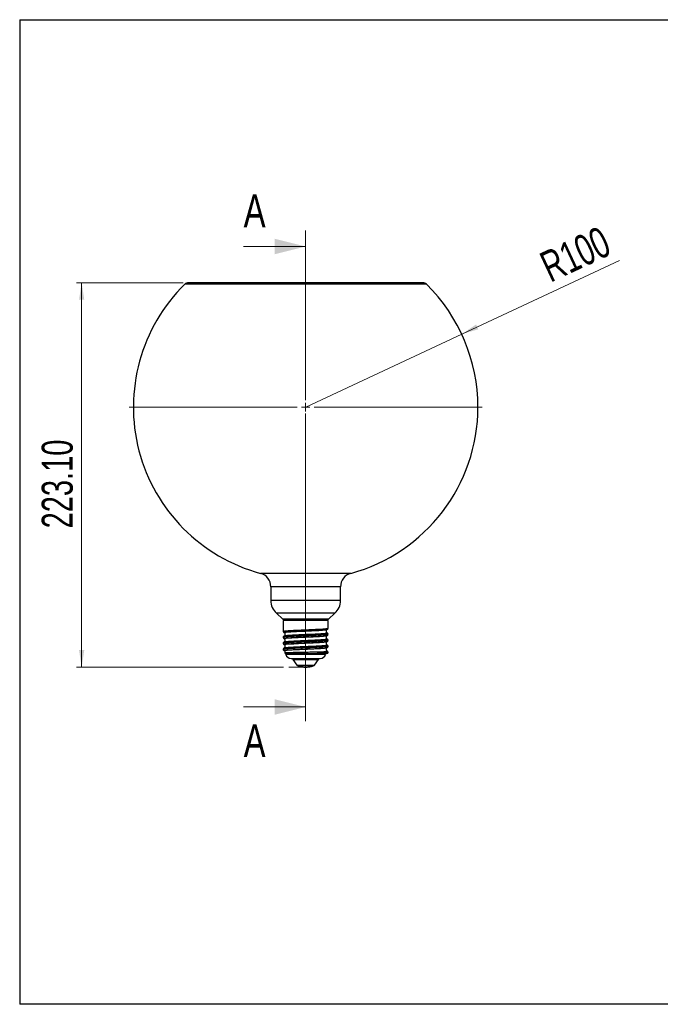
# Model space of a CAD drawing. Header units: millimetres. Extents: x 13 to 267, y 13 to 203.
# Tile 1 of 13: x 13 to 137, y 13 to 203. Entities that reach past the tile are written whole.
import ezdxf

# ---------------------------------------------------------------- set-up
doc = ezdxf.new("R2010")
doc.units = ezdxf.units.MM
doc.linetypes.add('CENTERX2', pattern=[20.32, 12.7, -2.54, 2.54, -2.54])
doc.linetypes.add('HIDDEN', pattern=[1.905, 1.27, -0.635])
doc.styles.add('SLDTEXTSTYLE0', font='TXT', dxfattribs={"width": 0.75})
doc.styles.add('SLDTEXTSTYLE1', font='TXT', dxfattribs={"width": 0.7})
doc.dimstyles.new('SLDDIMSTYLE0', dxfattribs={"dimtxt": 6, "dimasz": 3.302, "dimexe": 0, "dimexo": 0.0625, "dimgap": 1.5, "dimtad": 1, "dimlfac": 3, "dimrnd": 1e-09, "dimzin": 4, "dimdsep": 46, "dimtxsty": 'SLDTEXTSTYLE1', "dimsah": 1, "dimcen": 0.09, "dimadec": 0, "dimazin": 1, "dimtfac": 1, "dimtofl": 0, "dimtmove": 0, "dimatfit": 3, "dimfxl": 1, "dimfrac": 2, "dimtolj": 1, "dimtzin": 12, "dimarcsym": 0})
doc.dimstyles.new('SLDDIMSTYLE1', dxfattribs={"dimtxt": 6, "dimasz": 3.302, "dimexe": 0, "dimexo": 0.0625, "dimgap": 1.5, "dimtad": 1, "dimlfac": 3, "dimrnd": 1e-09, "dimzin": 12, "dimdsep": 46, "dimtxsty": 'SLDTEXTSTYLE1', "dimsah": 1, "dimcen": 0, "dimadec": 0, "dimazin": 3, "dimtfac": 1, "dimtofl": 0, "dimtmove": 0, "dimatfit": 3, "dimfxl": 1, "dimfrac": 2, "dimtolj": 1, "dimtzin": 12, "dimarcsym": 0})

# ---------------------------------------------------------------- blocks, each defined once
blk = doc.blocks.new('_D')
at = {"color": 7, "linetype": 'Continuous', "lineweight": 0}
for p, q in [((44.36, 152.31), (23.69, 152.31)), ((24.69, 152.31), (24.69, 77.94)), ((63.77, 77.94), (23.69, 77.94))]:
    blk.add_line(p, q, dxfattribs=at)
at = {"color": 7, "linetype": 'Continuous', "lineweight": 18}
for points in [[(24.69, 152.31), (24.18, 149.01), (25.2, 149.01)], [(24.69, 77.94), (25.2, 81.24), (24.18, 81.24)]]:
    blk.add_solid(points, dxfattribs=at)
at = {"color": 7, "linetype": 'Continuous', "lineweight": 18, "insert": (16.96, 104.78), "char_height": 6, "attachment_point": 1, "rotation": 90, "style": 'SLDTEXTSTYLE1'}
blk.add_mtext('223.10', dxfattribs=at)
blk = doc.blocks.new('_D_1')
at = {"color": 7, "linetype": 'Continuous', "lineweight": 0}
for q in [(128.76, 156.63), (68.03, 128.25)]:
    blk.add_line((98.22, 142.36), q, dxfattribs=at)
at = {"color": 7, "linetype": 'Continuous', "lineweight": 18}
blk.add_solid([(98.22, 142.36), (101.43, 143.3), (101, 144.22)], dxfattribs=at)
at = {"color": 7, "linetype": 'Continuous', "lineweight": 18, "insert": (112.83, 157.72), "char_height": 6, "attachment_point": 1, "rotation": 25.0495, "style": 'SLDTEXTSTYLE1'}
blk.add_mtext('R100', dxfattribs=at)
blk = doc.blocks.new('SW_CENTERMARKSYMBOL_0')
at = {"color": 0, "linetype": 'Continuous', "lineweight": 18}
for p, q in [((0, 1.67), (0, 34.17)), ((-1.67, 0), (-34.17, 0)), ((0, 0), (-0.83, 0)), ((0, 0), (0, 0.83)), ((0, 0), (0, -0.83)), ((0, 0), (0.83, 0)), ((1.67, 0), (34.17, 0)), ((0, -1.67), (0, -60.77))]:
    blk.add_line(p, q, dxfattribs=at)

msp = doc.modelspace()

# ---------------------------------------------------------------- linework, layer by layer
at = {"color": 7, "linetype": 'Continuous'}
for p, q in [((12.7, 203.2), (12.7, 12.7)), ((12.7, 203.2), (266.7, 203.2)), ((266.7, 12.7), (12.7, 12.7))]:
    msp.add_line(p, q, dxfattribs=at)
at = {"color": 7, "linetype": 'HIDDEN', "lineweight": 18}
msp.add_line((68.0271, 161.3166), (68.0271, 68.2239), dxfattribs=at)
at = {"color": 7, "linetype": 'Continuous', "lineweight": 18}
for p, q in [((56.0271, 159.3166), (68.0271, 159.3166)), ((56.0271, 70.2239), (68.0271, 70.2239)), ((266.7, 12.7), (26.769, 12.7))]:
    msp.add_line(p, q, dxfattribs=at)
at = {"color": 8, "linetype": 'Continuous', "lineweight": 25}
for p, q in [((91.3937, 152.0207), (44.6583, 152.0207)), ((76.7451, 96.0769), (59.3068, 96.0769)), ((74.776, 93.5031), (61.276, 93.5031)), ((74.776, 90.8364), (61.276, 90.8364)), ((73.6826, 88.3679), (62.3693, 88.3679)), ((72.4373, 87.2379), (63.6146, 87.2379)), ((71.8391, 80.407), (64.2527, 80.407)), ((72.3164, 80.7966), (72.3272, 80.7736)), ((72.3183, 80.7925), (72.3489, 80.7736)), ((65.526, 79.467), (68.026, 79.467)), ((65.5415, 79.4186), (70.5104, 79.4186)), ((66.3454, 78.2931), (68.9451, 78.2931)), ((66.3816, 78.2644), (68.9253, 78.2644)), ((68.026, 79.467), (70.526, 79.467)), ((68.9253, 78.2644), (69.6703, 78.2644)), ((68.9451, 78.2931), (69.7065, 78.2931))]:
    msp.add_line(p, q, dxfattribs=at)
at = {"color": 7, "linetype": 'Continuous', "lineweight": 25}
for p, q in [((90.6926, 152.3076), (45.3593, 152.3076)), ((61.276, 93.5031), (61.276, 90.8364)), ((74.776, 90.8364), (74.776, 93.5031)), ((62.3693, 88.3679), (63.6146, 87.2379)), ((72.4373, 87.2379), (73.6826, 88.3679)), ((63.6926, 86.9403), (63.6926, 84.8696)), ((68.026, 86.9403), (63.6926, 86.9403)), ((72.3593, 86.9403), (68.026, 86.9403)), ((72.3593, 85.4529), (72.3593, 86.9403)), ((63.8188, 83.9341), (63.8188, 83.9314)), ((72.3593, 84.2863), (72.3593, 84.2961)), ((63.6926, 83.7128), (63.6926, 83.7029)), ((63.6926, 82.5461), (63.6926, 82.5363)), ((72.2277, 82.1844), (72.229, 82.1816)), ((72.3593, 83.1196), (72.3593, 83.1294)), ((72.3593, 81.9529), (72.3593, 81.9628)), ((63.6926, 81.3794), (63.6926, 81.3696)), ((70.2303, 80.6054), (70.963, 80.607)), ((70.963, 80.607), (71.3453, 80.607)), ((71.033, 80.9049), (71.4165, 80.9122)), ((71.3453, 80.607), (71.6591, 80.607)), ((72.2293, 81.0146), (72.2353, 81.0117)), ((72.2356, 81.7307), (72.2339, 81.7333)), ((72.3272, 80.7736), (72.3489, 80.7736)), ((72.3418, 80.7736), (72.3439, 80.8033)), ((65.526, 79.607), (65.526, 79.467)), ((65.5415, 79.4186), (66.3454, 78.2931)), ((69.7065, 78.2931), (70.5104, 79.4186)), ((70.526, 79.467), (70.526, 79.607))]:
    msp.add_line(p, q, dxfattribs=at)
at = {"color": 7, "linetype": 'CENTERX2', "lineweight": 18}
msp.add_line((68.026, 77.9403), (64.7712, 77.9403), dxfattribs=at)
at = {"color": 8, "linetype": 'Continuous', "lineweight": 25, "flags": 128}
msp.add_lwpolyline([(63.8246, 81.1507), (63.832, 81.1826), (64.0269, 81.2219), (64.3985, 81.2612), (64.9295, 81.2999), (65.6, 81.3395), (66.3748, 81.3782), (67.2242, 81.4175), (68.1105, 81.4568), (68.9892, 81.4956), (69.8291, 81.5351), (70.5879, 81.5739), (71.232, 81.6132), (71.7365, 81.6524), (72.0753, 81.6912), (72.2356, 81.7307), (72.2356, 81.7307)], dxfattribs=at)
at = {"color": 7, "linetype": 'Continuous', "lineweight": 25, "flags": 128}
for points in [[(71.033, 80.9049), (71.0569, 80.8674), (71.0719, 80.8209), (71.0766, 80.7699), (71.0704, 80.7193), (71.054, 80.6739), (71.0289, 80.6379), (70.9976, 80.6149), (70.963, 80.607)], [(71.3453, 80.607), (71.3855, 80.6154), (71.4217, 80.6398), (71.4501, 80.6777), (71.468, 80.7253), (71.4735, 80.7777), (71.466, 80.8298), (71.4464, 80.8762), (71.4165, 80.9122)]]:
    msp.add_lwpolyline(points, dxfattribs=at)
at = {"color": 7, "linetype": 'Continuous', "lineweight": 25}
for centre, radius, start, end in [((68.026, 128.2497), 33.3333, 134.509774, 254.836517), ((45.3593, 151.3076), 1, 90, 134.509774), ((90.6926, 151.3076), 1, 45.490226, 90), ((68.026, 128.2497), 33.3333, 0, 45.490226), ((68.026, 128.2497), 33.3333, 285.163483, 0), ((58.6093, 93.5031), 2.6667, 0, 74.836517), ((77.4426, 93.5031), 2.6667, 105.163483, 180), ((64.6093, 90.8364), 3.3333, 180, 227.779538), ((71.4426, 90.8364), 3.3333, 312.220462, 0), ((62.9426, 86.4974), 1, 26.290682, 47.779538), ((73.1093, 86.4974), 1, 132.220462, 153.709318), ((64.2251, 80.714), 0.1673, 169.781056, 238.592475), ((64.0077, 80.3579), 0.2499, 11.333899, 58.609049), ((65.1926, 80.607), 1, 191.589569, 270), ((70.8593, 80.607), 1, 270, 348.463041), ((71.632, 80.7766), 0.1718, 279.06477, 52.138648), ((72.084, 80.357), 0.25, 90, 168.463041), ((72.1612, 80.773), 0.1661, 270.213663, 0.212082), ((72.1824, 80.7734), 0.1665, 270.068784, 0.068619), ((65.6093, 79.467), 0.0833, 180, 215.537678), ((66.4132, 78.3415), 0.0833, 215.537678, 247.699179), ((69.6387, 78.3415), 0.0833, 292.300821, 324.462322), ((70.4426, 79.467), 0.0833, 324.462322, 0)]:
    msp.add_arc(centre, radius, start, end, dxfattribs=at)
for points, knots in [([(63.6926, 84.8711), (63.6983, 84.8271), (63.7096, 84.7396), (63.7788, 84.6793), (63.8133, 84.6492)], [0, 0, 0, 0, 0.501570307, 1, 1, 1, 1]), ([(63.8131, 83.9332), (63.7787, 83.9032), (63.7096, 83.8429), (63.6983, 83.7554), (63.6926, 83.7115)], [0, 0, 0, 0, 0.49834678, 1, 1, 1, 1]), ([(63.8129, 84.6495), (63.819, 84.6454), (63.8311, 84.6374), (63.8432, 84.6293), (63.8492, 84.6252)], [0, 0, 0, 0, 0.50000337, 1, 1, 1, 1]), ([(63.8493, 84.6252), (63.8947, 84.5859), (63.9643, 84.5255), (64.0156, 84.3982), (64.0302, 84.2915), (64.0158, 84.1848), (63.9647, 84.0576), (63.895, 83.997), (63.8497, 83.9576)], [0, 0, 0, 0, 0.24031012, 0.36900719, 0.50047707, 0.631896, 0.76042963, 1, 1, 1, 1]), ([(72.2029, 84.5405), (72.1752, 84.5623), (72.1193, 84.6062), (72.058, 84.7044), (72.0254, 84.8154), (72.0252, 84.9276), (72.0521, 85.0271), (72.108, 85.1309), (72.1663, 85.1787), (72.2031, 85.2089)], [0, 0, 0, 0, 0.14091359, 0.28383811, 0.42513589, 0.56073117, 0.68729853, 0.80294629, 1, 1, 1, 1]), ([(72.203, 83.3738), (72.1574, 83.4133), (72.0875, 83.4739), (72.0363, 83.6012), (72.0217, 83.708), (72.0362, 83.8147), (72.0874, 83.942), (72.1572, 84.0025), (72.2026, 84.0419)], [0, 0, 0, 0, 0.23938501, 0.36799719, 0.49954378, 0.63113806, 0.75990341, 1, 1, 1, 1]), ([(72.2026, 84.0419), (72.2087, 84.0459), (72.2208, 84.054), (72.2329, 84.0621), (72.2389, 84.0661)], [0, 0, 0, 0, 0.49999691, 1, 1, 1, 1]), ([(72.2408, 84.5151), (72.2348, 84.5191), (72.2227, 84.5272), (72.2106, 84.5353), (72.2045, 84.5394)], [0, 0, 0, 0, 0.50000321, 1, 1, 1, 1]), ([(72.2386, 85.2325), (72.2731, 85.2626), (72.3424, 85.3231), (72.3536, 85.4106), (72.3593, 85.4545)], [0, 0, 0, 0, 0.49770351, 1, 1, 1, 1]), ([(72.239, 84.0661), (72.2734, 84.0962), (72.3425, 84.1566), (72.3537, 84.244), (72.3593, 84.2879)], [0, 0, 0, 0, 0.497758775, 1, 1, 1, 1]), ([(72.3593, 84.2946), (72.3537, 84.3386), (72.3424, 84.4262), (72.2735, 84.4863), (72.2391, 84.5163)], [0, 0, 0, 0, 0.5012155, 1, 1, 1, 1]), ([(63.6926, 83.7046), (63.6983, 83.6606), (63.7096, 83.5731), (63.7788, 83.5127), (63.8133, 83.4826)], [0, 0, 0, 0, 0.50182952, 1, 1, 1, 1]), ([(63.8128, 82.7663), (63.7785, 82.7363), (63.7095, 82.6761), (63.6983, 82.5886), (63.6926, 82.5447)], [0, 0, 0, 0, 0.49838188, 1, 1, 1, 1]), ([(63.6926, 82.538), (63.6983, 82.4941), (63.7095, 82.4066), (63.7785, 82.3462), (63.8129, 82.3162)], [0, 0, 0, 0, 0.50180896, 1, 1, 1, 1]), ([(63.8125, 83.4831), (63.8185, 83.4791), (63.8306, 83.471), (63.8427, 83.4629), (63.8488, 83.4589)], [0, 0, 0, 0, 0.50000324, 1, 1, 1, 1]), ([(63.813, 82.3161), (63.819, 82.3121), (63.8311, 82.304), (63.8432, 82.2959), (63.8493, 82.2919)], [0, 0, 0, 0, 0.50000304, 1, 1, 1, 1]), ([(63.8488, 82.2922), (63.8856, 82.262), (63.9439, 82.2142), (63.9998, 82.1104), (64.0267, 82.0109), (64.0265, 81.8987), (63.9939, 81.7877), (63.9326, 81.6896), (63.8767, 81.6456), (63.849, 81.6238)], [0, 0, 0, 0, 0.19705342, 0.31270107, 0.43926833, 0.57486355, 0.71616135, 0.85908603, 1, 1, 1, 1]), ([(63.8489, 83.4588), (63.8766, 83.437), (63.9324, 83.3933), (63.9938, 83.2952), (64.0264, 83.1843), (64.0267, 83.0721), (63.9999, 82.9726), (63.9442, 82.8688), (63.886, 82.8209), (63.8494, 82.7907)], [0, 0, 0, 0, 0.14138935, 0.28451928, 0.42583784, 0.56135466, 0.68779503, 0.80328828, 1, 1, 1, 1]), ([(72.2027, 82.2073), (72.1573, 82.2467), (72.0874, 82.3073), (72.0362, 82.4346), (72.0217, 82.5413), (72.0362, 82.6481), (72.0875, 82.7754), (72.1572, 82.8358), (72.2025, 82.8751)], [0, 0, 0, 0, 0.23946298, 0.36804205, 0.49953444, 0.63107583, 0.75981217, 1, 1, 1, 1]), ([(72.2371, 82.1842), (72.2311, 82.1883), (72.219, 82.1963), (72.2069, 82.2044), (72.2008, 82.2085)], [0, 0, 0, 0, 0.50000283, 1, 1, 1, 1]), ([(72.2025, 82.8751), (72.2086, 82.8792), (72.2207, 82.8873), (72.2328, 82.8954), (72.2388, 82.8994)], [0, 0, 0, 0, 0.49999669, 1, 1, 1, 1]), ([(72.2399, 83.3491), (72.2339, 83.3531), (72.2218, 83.3612), (72.2097, 83.3693), (72.2036, 83.3733)], [0, 0, 0, 0, 0.50000271, 1, 1, 1, 1]), ([(72.3593, 83.1281), (72.3536, 83.1721), (72.3424, 83.2595), (72.2731, 83.3199), (72.2386, 83.35)], [0, 0, 0, 0, 0.50223446, 1, 1, 1, 1]), ([(72.2386, 82.8992), (72.2731, 82.9292), (72.3423, 82.9895), (72.3537, 83.0772), (72.3594, 83.1211)], [0, 0, 0, 0, 0.49846542, 1, 1, 1, 1]), ([(72.3593, 81.9616), (72.3536, 82.0055), (72.3423, 82.0929), (72.2732, 82.1532), (72.2387, 82.1833)], [0, 0, 0, 0, 0.50222475, 1, 1, 1, 1]), ([(72.2387, 81.7326), (72.2732, 81.7627), (72.3424, 81.8232), (72.3537, 81.9107), (72.3593, 81.9546)], [0, 0, 0, 0, 0.49778757, 1, 1, 1, 1]), ([(63.6926, 81.3711), (63.6982, 81.3272), (63.7095, 81.2396), (63.7787, 81.1793), (63.8132, 81.1492)], [0, 0, 0, 0, 0.5017317, 1, 1, 1, 1]), ([(63.8137, 81.6002), (63.7791, 81.5701), (63.7097, 81.5097), (63.6984, 81.4221), (63.6927, 81.3782)], [0, 0, 0, 0, 0.49813052, 1, 1, 1, 1]), ([(63.8493, 81.1252), (63.8949, 81.0858), (63.9649, 81.0253), (64.0148, 80.8981), (64.0304, 80.8099), (64.0215, 80.7578), (64.0186, 80.7411)], [0, 0, 0, 0, 0.42679482, 0.65568733, 0.88960844, 1, 1, 1, 1]), ([(64.0212, 80.7349), (64.0203, 80.7192), (64.0185, 80.687), (64.0336, 80.6401), (64.0602, 80.5986), (64.0861, 80.5795), (64.0988, 80.5702)], [0, 0, 0, 0, 0.24491519, 0.50026266, 0.75547023, 1, 1, 1, 1]), ([(64.0604, 80.7437), (64.1446, 80.7502), (64.3123, 80.7633), (64.9459, 80.7834), (65.799, 80.805), (66.834, 80.826), (67.9632, 80.8479), (69.0964, 80.8685), (70.1664, 80.8889), (70.7447, 80.8996), (71.033, 80.9049)], [0, 0, 0, 0, 0.12633258, 0.25177312, 0.3769919, 0.50218351, 0.62723351, 0.75199359, 0.87632917, 1, 1, 1, 1]), ([(64.1253, 80.5536), (64.1372, 80.5446), (64.1673, 80.5217), (64.201, 80.4709), (64.2136, 80.4283), (64.2198, 80.4076)], [0, 0, 0, 0, 0.25010287, 0.63476641, 1, 1, 1, 1]), ([(64.1379, 80.5712), (64.2063, 80.5722), (64.3441, 80.5742), (64.8449, 80.5781), (65.5382, 80.5827), (66.4032, 80.5875), (67.3801, 80.5927), (68.3841, 80.5975), (69.367, 80.6022), (69.9416, 80.6043), (70.2303, 80.6054)], [0, 0, 0, 0, 0.12254877, 0.24676693, 0.37271737, 0.50046777, 0.62716322, 0.75552753, 0.8771942, 1, 1, 1, 1]), ([(64.2198, 80.4075), (64.2155, 80.4076), (64.2111, 80.4077), (64.2198, 80.4078), (64.2201, 80.4078)], [0, 0, 0, 0, 0.97285956, 1, 1, 1, 1]), ([(71.4165, 80.9122), (71.4736, 80.9123), (71.5878, 80.9124), (71.6876, 80.9123), (71.7374, 80.9122)], [0, 0, 0, 0, 0.500299, 1, 1, 1, 1]), ([(71.6591, 80.607), (71.7822, 80.607), (72.0283, 80.607), (72.1173, 80.607), (72.1618, 80.607)], [0, 0, 0, 0, 0.5002465, 1, 1, 1, 1]), ([(71.7374, 80.9122), (71.8858, 80.8893), (72.1828, 80.8435), (72.279, 80.797), (72.3272, 80.7736)], [0, 0, 0, 0, 0.4993285, 1, 1, 1, 1]), ([(72.2022, 81.041), (72.1569, 81.0804), (72.0873, 81.1409), (72.0362, 81.2682), (72.0218, 81.3749), (72.0363, 81.4816), (72.0876, 81.6089), (72.1572, 81.6692), (72.2026, 81.7085)], [0, 0, 0, 0, 0.23957026, 0.36810394, 0.49952295, 0.63099291, 0.75969002, 1, 1, 1, 1]), ([(72.1826, 80.607), (72.2047, 80.6084), (72.2349, 80.6103), (72.2712, 80.6262), (72.2929, 80.6403), (72.3097, 80.6558), (72.3204, 80.6676), (72.3298, 80.6803), (72.341, 80.6985), (72.3514, 80.7222), (72.355, 80.7406), (72.3569, 80.7502)], [0, 0, 0, 0, 0.43188463, 0.59395025, 0.7001662, 0.73802527, 0.77096451, 0.80313249, 0.83731638, 0.91458466, 1, 1, 1, 1]), ([(72.203, 81.7088), (72.2091, 81.7129), (72.2212, 81.7209), (72.2333, 81.729), (72.2394, 81.7331)], [0, 0, 0, 0, 0.49999667, 1, 1, 1, 1]), ([(72.2448, 81.0116), (72.2388, 81.0156), (72.2267, 81.0237), (72.2146, 81.0318), (72.2085, 81.0359)], [0, 0, 0, 0, 0.50000272, 1, 1, 1, 1]), ([(72.3593, 80.7948), (72.3536, 80.8387), (72.3424, 80.9262), (72.2734, 80.9864), (72.239, 81.0163)], [0, 0, 0, 0, 0.50148395, 1, 1, 1, 1]), ([(65.1926, 79.607), (65.2041, 79.607), (65.237, 79.607), (65.6002, 79.607), (66.2365, 79.607), (66.8843, 79.607), (67.4406, 79.607), (68.0201, 79.607), (68.7657, 79.607), (69.2566, 79.607), (69.5756, 79.607)], [0, 0, 0, 0, 0.0942031, 0.26919852, 0.44419393, 0.53839703, 0.63459926, 0.73080148, 0.82500458, 1, 1, 1, 1]), ([(66.4079, 78.2577), (66.5988, 78.188), (66.9992, 78.042), (67.6446, 77.9417), (68.3204, 77.9303), (68.9895, 78.0389), (69.4366, 78.151), (69.6417, 78.253), (69.6429, 78.2536)], [0, 0, 0, 0, 0.18366182, 0.3850995, 0.58811493, 0.7926287, 0.9987929, 1, 1, 1, 1]), ([(69.5756, 79.607), (69.8528, 79.607), (70.2793, 79.607), (70.6419, 79.607), (70.81, 79.607), (70.8788, 79.607), (70.8592, 79.607), (70.8592, 79.607)], [0, 0, 0, 0, 0.37898271, 0.58299575, 0.79133824, 0.99968072, 1, 1, 1, 1])]:
    msp.add_open_spline(points, degree=3, knots=knots, dxfattribs=at)
at = {"color": 8, "linetype": 'Continuous', "lineweight": 25}
for points, knots in [([(63.6963, 84.8694), (63.7091, 84.881), (63.7354, 84.9047), (63.9819, 84.9406), (64.3742, 84.9771), (64.9105, 85.0135), (65.5656, 85.05), (66.3154, 85.0864), (67.1309, 85.1229), (67.9812, 85.1593), (68.8314, 85.1958), (69.6573, 85.2323), (70.1498, 85.2566), (70.396, 85.2687)], [0, 0, 0, 0, 0.08709202, 0.17838282, 0.26967362, 0.36096441, 0.45225521, 0.54354601, 0.63483681, 0.72612761, 0.8174184, 0.9087092, 1, 1, 1, 1]), ([(70.396, 84.1021), (70.1498, 84.0899), (69.6573, 84.0656), (68.8314, 84.0291), (67.9812, 83.9927), (67.1309, 83.9562), (66.3154, 83.9198), (65.5656, 83.8833), (64.9105, 83.8468), (64.3742, 83.8104), (63.9819, 83.7739), (63.7356, 83.7381), (63.7093, 83.7144), (63.6965, 83.7028)], [0, 0, 0, 0, 0.09131816, 0.18263632, 0.27395448, 0.36527265, 0.45659081, 0.54790897, 0.63922713, 0.73054529, 0.82186345, 0.91318161, 1, 1, 1, 1]), ([(70.396, 84.1119), (70.1498, 84.0997), (69.6573, 84.0754), (68.8314, 84.039), (67.9812, 84.0025), (67.1309, 83.9661), (66.3154, 83.9296), (65.5656, 83.8931), (64.9105, 83.8567), (64.3742, 83.8202), (63.9819, 83.7838), (63.736, 83.748), (63.7097, 83.7243), (63.697, 83.7129)], [0, 0, 0, 0, 0.09136897, 0.18273793, 0.2741069, 0.36547586, 0.45684483, 0.54821379, 0.63958276, 0.73095173, 0.82232069, 0.91368966, 1, 1, 1, 1]), ([(63.825, 83.4844), (63.8174, 83.4868), (63.7693, 83.5025), (63.863, 83.5301), (64.114, 83.5703), (64.5542, 83.6087), (65.144, 83.648), (65.8623, 83.6877), (66.6757, 83.7258), (67.5493, 83.7659), (68.4439, 83.8043), (69.3198, 83.8437), (70.1389, 83.8833), (70.8638, 83.9215), (71.4649, 83.9616), (71.9077, 83.9999), (72.1754, 84.0357), (72.2087, 84.0583), (72.2227, 84.0677)], [0, 0, 0, 0, 0.012632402, 0.079805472, 0.146687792, 0.213887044, 0.280933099, 0.347904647, 0.41513732, 0.482032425, 0.549158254, 0.616327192, 0.683200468, 0.750429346, 0.817454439, 0.884432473, 0.951669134, 1, 1, 1, 1]), ([(63.8333, 84.6506), (63.821, 84.6556), (63.7765, 84.6738), (63.896, 84.7043), (64.1846, 84.7444), (64.6546, 84.7826), (65.2709, 84.8223), (66.01, 84.8615), (66.8375, 84.9), (67.7182, 84.9401), (68.6124, 84.9782), (69.4801, 85.018), (70.2843, 85.0571), (70.9876, 85.0957), (71.5623, 85.1357), (71.9717, 85.1738), (72.1983, 85.2073), (72.2126, 85.2272), (72.2175, 85.2339)], [0, 0, 0, 0, 0.0257054, 0.09302886, 0.15991293, 0.2270876, 0.29423409, 0.36113728, 0.42839632, 0.49537796, 0.56243272, 0.62965717, 0.69652206, 0.76373562, 0.83083074, 0.89777407, 0.96502578, 1, 1, 1, 1]), ([(72.2265, 84.5146), (72.236, 84.5091), (72.263, 84.4934), (72.1769, 84.4667), (71.9804, 84.4351), (71.6663, 84.4047), (71.2521, 84.3732), (70.7457, 84.3415), (70.1642, 84.3111), (69.5211, 84.2798), (68.8374, 84.248), (68.1294, 84.2174), (67.42, 84.1863), (66.7261, 84.1545), (66.0703, 84.1238), (65.4681, 84.0928), (64.939, 84.0611), (64.4964, 84.0301), (64.1506, 83.9994), (63.926, 83.9676), (63.8174, 83.946), (63.8187, 83.9349), (63.8188, 83.9341)], [0, 0, 0, 0, 0.02903747, 0.08258158, 0.13647174, 0.19000044, 0.24391485, 0.29743776, 0.35133202, 0.40487668, 0.45877624, 0.51229142, 0.56621386, 0.61973792, 0.6736279, 0.72717187, 0.7810791, 0.83458326, 0.88851122, 0.94203816, 0.99592458, 1, 1, 1, 1]), ([(63.8838, 84.6258), (63.866, 84.6314), (63.7933, 84.6543), (63.9976, 84.6942), (64.5082, 84.7481), (65.3792, 84.8046), (66.5355, 84.862), (67.8379, 84.9213), (69.1601, 84.9788), (70.3679, 85.0372), (71.3584, 85.0959), (71.9606, 85.1513), (72.2258, 85.19), (72.1972, 85.2082), (72.1959, 85.209)], [0, 0, 0, 0, 0.02881226, 0.11757039, 0.20642703, 0.30643502, 0.40603335, 0.50628078, 0.60589899, 0.70584905, 0.80584663, 0.90544831, 0.99577456, 1, 1, 1, 1]), ([(63.8682, 83.4591), (63.8622, 83.4737), (63.8492, 83.5053), (64.221, 83.5556), (64.8746, 83.6063), (65.7786, 83.6592), (66.856, 83.7099), (68.0222, 83.7626), (69.1907, 83.8137), (70.2665, 83.8659), (71.175, 83.9175), (71.8207, 83.9692), (72.1627, 84.0111), (72.1642, 84.0354), (72.1646, 84.0424)], [0, 0, 0, 0, 0.07565692, 0.1647704, 0.25317649, 0.34226685, 0.43071613, 0.51973144, 0.60826949, 0.69715808, 0.78583017, 0.87454707, 0.96339174, 1, 1, 1, 1]), ([(63.868, 83.9573), (63.9059, 83.9722), (63.9877, 84.0043), (64.5186, 84.0558), (65.3763, 84.1123), (66.5363, 84.1697), (67.8378, 84.229), (69.1599, 84.2865), (70.3689, 84.345), (71.3545, 84.4036), (71.9745, 84.4591), (72.2434, 84.5054), (72.1828, 84.5312), (72.163, 84.5396)], [0, 0, 0, 0, 0.07680787, 0.16577926, 0.2659164, 0.36564335, 0.46602024, 0.5657671, 0.66584624, 0.76597296, 0.86570326, 0.95614616, 1, 1, 1, 1]), ([(70.396, 85.2687), (70.6246, 85.2809), (71.0818, 85.3052), (71.6246, 85.3416), (72.0408, 85.3781), (72.2823, 85.4145), (72.3838, 85.4394), (72.3566, 85.4522), (72.3553, 85.4528)], [0, 0, 0, 0, 0.19799338, 0.39598677, 0.59398015, 0.79197354, 0.98996692, 1, 1, 1, 1]), ([(72.3553, 84.296), (72.3566, 84.2954), (72.384, 84.2826), (72.2825, 84.2577), (72.0412, 84.2213), (71.625, 84.1848), (71.0821, 84.1483), (70.6247, 84.124), (70.396, 84.1119)], [0, 0, 0, 0, 0.01003834, 0.20803067, 0.40602301, 0.60401534, 0.80200767, 1, 1, 1, 1]), ([(72.3553, 84.2862), (72.3566, 84.2856), (72.384, 84.2728), (72.2825, 84.2479), (72.0412, 84.2114), (71.625, 84.175), (71.0821, 84.1385), (70.6247, 84.1142), (70.396, 84.1021)], [0, 0, 0, 0, 0.00988377, 0.20790702, 0.40593026, 0.60395351, 0.80197675, 1, 1, 1, 1]), ([(70.396, 82.9354), (70.1498, 82.9232), (69.6573, 82.8989), (68.8314, 82.8625), (67.9812, 82.826), (67.1309, 82.7896), (66.3154, 82.7531), (65.5656, 82.7166), (64.9105, 82.6802), (64.3742, 82.6437), (63.9819, 82.6073), (63.7357, 82.5714), (63.7095, 82.5478), (63.6967, 82.5362)], [0, 0, 0, 0, 0.09133602, 0.18267205, 0.27400807, 0.3653441, 0.45668012, 0.54801614, 0.63935217, 0.73068819, 0.82202421, 0.91336024, 1, 1, 1, 1]), ([(70.396, 82.9452), (70.1498, 82.9331), (69.6573, 82.9088), (68.8314, 82.8723), (67.9812, 82.8358), (67.1309, 82.7994), (66.3154, 82.7629), (65.5656, 82.7265), (64.9105, 82.69), (64.3742, 82.6536), (63.9819, 82.6171), (63.7358, 82.5813), (63.7095, 82.5576), (63.6968, 82.5461)], [0, 0, 0, 0, 0.09134352, 0.18268704, 0.27403056, 0.36537409, 0.45671761, 0.54806113, 0.63940465, 0.73074817, 0.82209169, 0.91343521, 1, 1, 1, 1]), ([(63.8135, 82.3169), (63.8127, 82.3171), (63.7635, 82.3305), (63.8366, 82.356), (64.0483, 82.3959), (64.4581, 82.4348), (65.0193, 82.4736), (65.7157, 82.5136), (66.5137, 82.5517), (67.3782, 82.5916), (68.272, 82.6304), (69.1547, 82.6693), (69.9874, 82.7092), (70.7333, 82.7473), (71.3604, 82.7872), (71.8355, 82.8259), (72.1496, 82.8639), (72.2068, 82.8891), (72.2341, 82.9011)], [0, 0, 0, 0, 0.00120568, 0.06818683, 0.13527361, 0.20202147, 0.26913232, 0.3360802, 0.40291645, 0.47005131, 0.53683145, 0.60385844, 0.67091934, 0.73768673, 0.8047926, 0.871721, 0.93859092, 1, 1, 1, 1]), ([(72.229, 82.1816), (72.2375, 82.1742), (72.2578, 82.1566), (72.152, 82.1279), (71.9342, 82.0965), (71.6029, 82.0661), (71.1714, 82.0345), (70.6519, 82.0029), (70.0579, 81.9725), (69.4073, 81.941), (68.7174, 81.9094), (68.0084, 81.8789), (67.2996, 81.8475), (66.6115, 81.8158), (65.963, 81.7852), (65.3726, 81.7541), (64.857, 81.7223), (64.4297, 81.6916), (64.1063, 81.6606), (63.8863, 81.6292), (63.8378, 81.609), (63.8141, 81.5991)], [0, 0, 0, 0, 0.03845385, 0.09200126, 0.14549425, 0.19904866, 0.25256112, 0.30609774, 0.35959935, 0.4131712, 0.4666529, 0.52020696, 0.57371092, 0.62727782, 0.68074174, 0.73433973, 0.78780703, 0.84137847, 0.89485991, 0.94845058, 1, 1, 1, 1]), ([(72.2352, 83.3481), (72.2387, 83.3468), (72.2724, 83.3353), (72.2232, 83.3134), (72.0795, 83.2815), (71.8104, 83.2507), (71.4374, 83.2199), (70.9684, 83.1881), (70.4158, 83.1571), (69.7971, 83.1264), (69.1274, 83.0946), (68.428, 83.0634), (67.7158, 83.0329), (67.014, 83.0012), (66.3391, 82.9698), (65.713, 82.9394), (65.1506, 82.9077), (64.6706, 82.8762), (64.2826, 82.8457), (64.0059, 82.8142), (63.8472, 82.7869), (63.831, 82.7707), (63.825, 82.7646)], [0, 0, 0, 0, 0.00637979, 0.06002186, 0.11328038, 0.16688774, 0.22016728, 0.27379169, 0.32703718, 0.38067403, 0.4339434, 0.48754528, 0.54082522, 0.59444745, 0.64769566, 0.7013242, 0.75460614, 0.80820496, 0.86147868, 0.91510493, 0.96843797, 1, 1, 1, 1]), ([(63.8541, 81.6237), (63.8533, 81.6243), (63.8342, 81.6403), (64.0453, 81.6738), (64.5259, 81.7233), (65.3292, 81.7756), (66.3326, 81.8267), (67.4678, 81.8793), (68.6476, 81.9301), (69.7775, 81.983), (70.7728, 82.0337), (71.5598, 82.0866), (72.0527, 82.1373), (72.2583, 82.1784), (72.1861, 82.2011), (72.1684, 82.2067)], [0, 0, 0, 0, 0.00339823, 0.08249711, 0.17124916, 0.26023446, 0.34885477, 0.43796414, 0.52649804, 0.61567974, 0.70417287, 0.7933749, 0.88187304, 0.97104336, 1, 1, 1, 1]), ([(63.8794, 82.2927), (63.8631, 82.3011), (63.817, 82.3248), (64.0332, 82.366), (64.5292, 82.4156), (65.3283, 82.4679), (66.3329, 82.5189), (67.4677, 82.5716), (68.6478, 82.6224), (69.7769, 82.6753), (70.7752, 82.7259), (71.5508, 82.7789), (72.0634, 82.8274), (72.1462, 82.8602), (72.185, 82.8755)], [0, 0, 0, 0, 0.04339689, 0.12252791, 0.21131602, 0.30033748, 0.3889938, 0.47813938, 0.56670926, 0.65592719, 0.74445628, 0.83369456, 0.92222866, 1, 1, 1, 1]), ([(63.887, 82.7898), (63.8872, 82.7967), (63.8879, 82.8208), (64.2279, 82.8634), (64.8727, 82.914), (65.7791, 82.9669), (66.8558, 83.0177), (68.0223, 83.0703), (69.1905, 83.1214), (70.267, 83.1737), (71.1731, 83.2252), (71.8277, 83.2769), (72.202, 83.3266), (72.19, 83.3585), (72.1844, 83.3733)], [0, 0, 0, 0, 0.03598514, 0.12508158, 0.21347076, 0.30254409, 0.39097645, 0.47997474, 0.56849587, 0.65736746, 0.7460226, 0.83472253, 0.92355021, 1, 1, 1, 1]), ([(65.747, 82.3619), (65.5268, 82.374), (65.0863, 82.3983), (64.5694, 82.4348), (64.2187, 82.4653), (64.1067, 82.4836), (64.069, 82.4897)], [0, 0, 0, 0, 0.28520406, 0.57040811, 0.85561217, 1, 1, 1, 1]), ([(72.3549, 83.1295), (72.3564, 83.1289), (72.384, 83.116), (72.2827, 83.0911), (72.0412, 83.0546), (71.625, 83.0181), (71.0821, 82.9817), (70.6247, 82.9574), (70.396, 82.9452)], [0, 0, 0, 0, 0.0110149, 0.20881192, 0.40660894, 0.60440596, 0.80220298, 1, 1, 1, 1]), ([(72.3555, 83.1194), (72.3567, 83.1188), (72.384, 83.1061), (72.2825, 83.0812), (72.0412, 83.0448), (71.625, 83.0083), (71.0821, 82.9718), (70.6247, 82.9475), (70.396, 82.9354)], [0, 0, 0, 0, 0.009417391, 0.207533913, 0.405650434, 0.603766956, 0.801883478, 1, 1, 1, 1]), ([(72.3547, 81.963), (72.3562, 81.9623), (72.384, 81.9494), (72.2827, 81.9244), (72.0412, 81.8879), (71.625, 81.8515), (71.0821, 81.815), (70.6247, 81.7907), (70.396, 81.7786)], [0, 0, 0, 0, 0.01167343, 0.20933874, 0.40700406, 0.60466937, 0.80233469, 1, 1, 1, 1]), ([(72.3553, 81.9529), (72.3566, 81.9522), (72.384, 81.9395), (72.2825, 81.9146), (72.0412, 81.8781), (71.625, 81.8416), (71.0821, 81.8052), (70.6247, 81.7809), (70.396, 81.7687)], [0, 0, 0, 0, 0.009969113, 0.207975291, 0.405981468, 0.603987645, 0.801993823, 1, 1, 1, 1]), ([(70.396, 81.7687), (70.1498, 81.7566), (69.6573, 81.7323), (68.8314, 81.6958), (67.9812, 81.6593), (67.1309, 81.6229), (66.3154, 81.5864), (65.5656, 81.55), (64.9105, 81.5135), (64.3742, 81.4771), (63.9819, 81.4406), (63.7355, 81.4047), (63.7092, 81.381), (63.6964, 81.3694)], [0, 0, 0, 0, 0.09130429, 0.18260858, 0.27391288, 0.36521717, 0.45652146, 0.54782575, 0.63913004, 0.73043434, 0.82173863, 0.91304292, 1, 1, 1, 1]), ([(70.396, 81.7786), (70.1498, 81.7664), (69.6573, 81.7421), (68.8314, 81.7056), (67.9812, 81.6692), (67.1309, 81.6327), (66.3154, 81.5963), (65.5656, 81.5598), (64.9105, 81.5233), (64.3742, 81.4869), (63.9819, 81.4504), (63.7361, 81.4147), (63.7098, 81.391), (63.6971, 81.3796)], [0, 0, 0, 0, 0.091382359, 0.182764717, 0.274147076, 0.365529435, 0.456911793, 0.548294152, 0.639676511, 0.73105887, 0.822441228, 0.913823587, 1, 1, 1, 1]), ([(63.8587, 81.1253), (63.8548, 81.1391), (63.8467, 81.1681), (64.1498, 81.2138), (64.6772, 81.2588), (65.4138, 81.3058), (66.3103, 81.351), (67.3104, 81.3977), (68.3556, 81.4433), (69.3799, 81.4896), (70.3212, 81.5356), (71.1245, 81.5814), (71.7295, 81.6279), (72.107, 81.6698), (72.158, 81.6971), (72.1801, 81.7089)], [0, 0, 0, 0, 0.07198201, 0.15118199, 0.22973335, 0.30888316, 0.38750722, 0.46657627, 0.5453069, 0.62426478, 0.70313463, 0.78195217, 0.86095274, 0.93964191, 1, 1, 1, 1]), ([(64.2527, 80.407), (64.2389, 80.407), (64.2145, 80.4071), (64.2182, 80.4074), (64.2198, 80.4075)], [0, 0, 0, 0, 0.56703017, 1, 1, 1, 1]), ([(71.4165, 80.9122), (71.5581, 80.9236), (71.8419, 80.9465), (72.1201, 80.9849), (72.2544, 81.0167), (72.1911, 81.0362), (72.1772, 81.0405)], [0, 0, 0, 0, 0.26925541, 0.53964723, 0.89889152, 1, 1, 1, 1]), ([(72.2353, 81.0117), (72.24, 81.0097), (72.269, 80.9975), (72.2048, 80.9746), (72.0465, 80.9429), (71.8403, 80.9224), (71.7374, 80.9122)], [0, 0, 0, 0, 0.06133609, 0.37383933, 0.68770486, 1, 1, 1, 1])]:
    msp.add_open_spline(points, degree=3, knots=knots, dxfattribs=at)
at = {"color": 7, "linetype": 'Continuous', "lineweight": 18}
for points in [[(68.0271, 159.3166), (62.0271, 160.8166), (62.0271, 157.8166)], [(68.0271, 70.2239), (62.0271, 71.7239), (62.0271, 68.7239)]]:
    msp.add_solid(points, dxfattribs=at)

# ---------------------------------------------------------------- block references
at = {"color": 7, "linetype": 'Continuous', "lineweight": 0}
msp.add_blockref('SW_CENTERMARKSYMBOL_0', (68.026, 128.2497), dxfattribs=at)

# ---------------------------------------------------------------- texts
at = {"color": 7, "linetype": 'Continuous', "char_height": 6.35, "attachment_point": 1, "style": 'SLDTEXTSTYLE0'}
for insert in [(56.0271, 169.3995), (56.0271, 66.8663)]:
    msp.add_mtext('A', dxfattribs=dict(at, insert=insert))

# ---------------------------------------------------------------- dimensions: what is measured, and where the dimension line sits
at = {"color": 7, "linetype": 'Continuous', "lineweight": 18}
dim = msp.add_radius_dim(center=(68.026, 128.2497), mpoint=(98.224, 142.3631), dimstyle='SLDDIMSTYLE1', dxfattribs=at)
dim.commit()
dim.dimension.update_dxf_attribs({"geometry": '_D_1', "text_midpoint": (122.5239, 153.7198), "dimtype": 164})
dim = msp.add_linear_dim(base=(24.6926, 77.9403), p1=(45.3593, 152.3076), p2=(64.7712, 77.9403), angle=90, dimstyle='SLDDIMSTYLE0', dxfattribs=at)
dim.commit()
dim.dimension.update_dxf_attribs({"geometry": '_D', "text_midpoint": (24.6926, 115.2558), "dimtype": 160})

doc.saveas('drawing.dxf')
